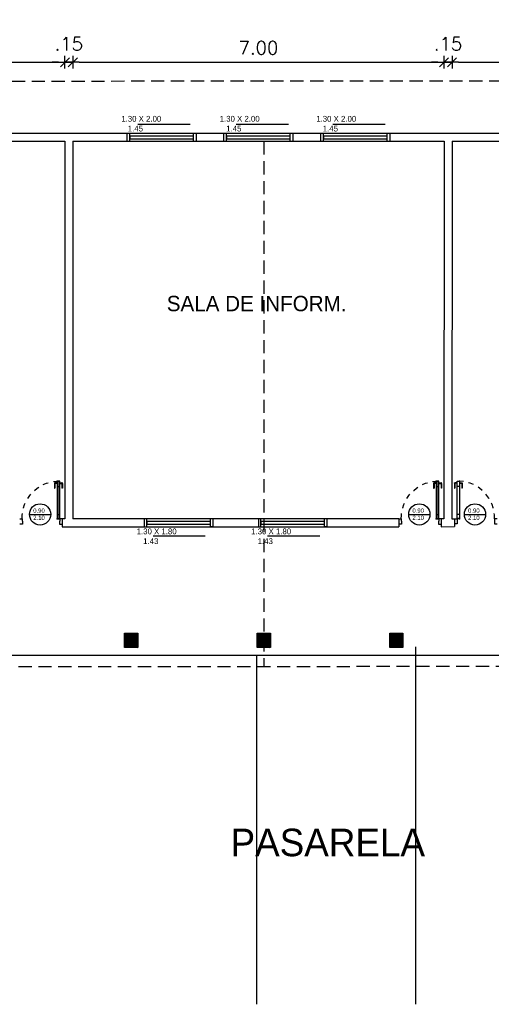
# Model space of a CAD drawing. Header units: millimetres. Extents: x 2426 to 2846, y 395 to 617.
# Tile 15 of 58: x 2451.6 to 2460.49, y 480.45 to 499.02. Entities that reach past the tile are written whole.
import ezdxf

# ---------------------------------------------------------------- set-up
doc = ezdxf.new("R2010")
doc.units = ezdxf.units.MM
doc.linetypes.add('DASHED2', pattern=[0.375, 0.25, -0.125])
doc.linetypes.add('HIDDEN', pattern=[0.375, 0.25, -0.125])
doc.layers.add('Abertura', color=2, linetype='Continuous')
doc.layers.add('Cotas', color=3, linetype='Continuous')
doc.styles.add('SIMPLEX_8', font='simplex.shx')
doc.dimstyles.new('08', dxfattribs={"dimtxt": 0.25, "dimasz": 0.12, "dimexe": 0, "dimexo": 0, "dimgap": 0.15, "dimtad": 1, "dimzin": 4, "dimdsep": 46, "dimtxsty": 'SIMPLEX_8', "dimblk1": 'D', "dimblk2": 'D', "dimsah": 1, "dimcen": 0.09, "dimse1": 1, "dimse2": 1, "dimclre": 256, "dimclrt": 2, "dimadec": 0, "dimazin": 0, "dimtfac": 1, "dimtmove": 2, "dimatfit": 3, "dimldrblk": 'D', "dimfxl": 1, "dimtolj": 1, "dimtzin": 0, "dimarcsym": 0})

# ---------------------------------------------------------------- blocks, each defined once
blk = doc.blocks.new('puerta70 05')
at = {"color": 1, "linetype": 'Continuous'}
blk.add_line((71.829, 18.746), (71.829, 18.706), dxfattribs=at)
at = {"color": 1, "linetype": 'DASHED2', "ltscale": 0.01}
blk.add_lwpolyline([(71.199, 18.751, -0.402216), (71.909, 19.411, -0.402216)], format="xyb", dxfattribs=at)
at = {"color": 2, "linetype": 'Continuous'}
for points in [[(71.909, 19.411), (71.954, 19.411), (71.954, 19.406), (72.009, 19.406), (72.009, 19.456)], [(71.909, 19.456), (71.909, 19.411)], [(71.909, 18.701), (71.954, 18.701), (71.954, 18.706), (72.009, 18.706), (72.009, 18.656)], [(71.909, 18.656), (71.909, 18.701)]]:
    blk.add_lwpolyline(points, dxfattribs=at)
at = {"color": 1, "linetype": 'Continuous'}
for points in [[(71.232, 18.791, -0.414214), (71.242, 18.801, -0.414214)], [(71.242, 18.651, -0.414214), (71.232, 18.661, -0.414214)]]:
    blk.add_lwpolyline(points, format="xyb", dxfattribs=at)
for points in [[(71.232, 18.755), (71.232, 18.791)], [(71.242, 18.801), (71.332, 18.801)], [(71.242, 18.755), (71.242, 18.791)], [(71.242, 18.791), (71.332, 18.791)], [(71.332, 18.801), (71.332, 18.791)], [(71.226, 18.751), (71.226, 18.755)], [(71.226, 18.755), (71.251, 18.755)], [(71.226, 18.701), (71.226, 18.696)], [(71.226, 18.696), (71.251, 18.696)], [(71.232, 18.696), (71.232, 18.661)], [(71.242, 18.696), (71.242, 18.661)], [(71.242, 18.661), (71.332, 18.661)], [(71.242, 18.651), (71.332, 18.651)], [(71.251, 18.755), (71.251, 18.751)], [(71.251, 18.696), (71.251, 18.701)], [(71.299, 18.746), (71.299, 18.706)], [(71.332, 18.651), (71.332, 18.661)]]:
    blk.add_lwpolyline(points, dxfattribs=at)
at = {"color": 2, "linetype": 'Continuous'}
blk.add_lwpolyline([(71.909, 18.701), (71.199, 18.701), (71.199, 18.751), (71.909, 18.751)], close=True, dxfattribs=at)
at = {"color": 1, "linetype": 'Continuous'}
blk.add_lwpolyline([(71.904, 18.706), (71.204, 18.706), (71.204, 18.746), (71.904, 18.746)], close=True, dxfattribs=at)
at = {"linetype": 'Continuous'}
for p in [(71.199, 18.751), (71.904, 18.746), (71.904, 18.746)]:
    blk.add_point(p, dxfattribs=at)
at = {"color": 2, "linetype": 'Continuous'}
blk.add_point((71.909, 18.751), dxfattribs=at)
blk = doc.blocks.new('D')
for p, q in [((-1, 0), (1, 0)), ((0, -1), (0, 1))]:
    blk.add_line(p, q)
at = {"color": 4}
blk.add_line((-0.71, -0.71), (0.71, 0.71), dxfattribs=at)
blk = doc.blocks.new('*D384')
at = {"layer": 'Cotas', "color": 0, "lineweight": -2, "transparency": 16777216}
blk.add_line((2445.567, 498.216), (2452.327, 498.216), dxfattribs=at)
at = {"layer": 'Defpoints', "color": 0, "transparency": 16777216}
for p in [(2452.447, 498.216), (2445.447, 496.726), (2452.447, 496.726)]:
    blk.add_point(p, dxfattribs=at)
at = {"layer": 'Cotas', "color": 0, "lineweight": -2, "transparency": 16777216, "xscale": 0.12, "yscale": 0.12, "zscale": 0.12, "rotation": 180}
blk.add_blockref('D', (2445.447, 498.216), dxfattribs=at)
at = {"layer": 'Cotas', "color": 0, "lineweight": -2, "transparency": 16777216, "xscale": 0.12, "yscale": 0.12, "zscale": 0.12}
blk.add_blockref('D', (2452.447, 498.216), dxfattribs=at)
at = {"layer": 'Cotas', "color": 2, "transparency": 16777216, "insert": (2448.947, 498.491), "char_height": 0.25, "attachment_point": 5, "style": 'SIMPLEX_8'}
blk.add_mtext('\\A1;7.00', dxfattribs=at)
blk = doc.blocks.new('*D385')
at = {"layer": 'Cotas', "color": 0, "lineweight": -2, "transparency": 16777216}
for p, q in [((2452.327, 498.216), (2452.207, 498.216)), ((2452.447, 498.216), (2452.597, 498.216)), ((2452.717, 498.216), (2452.837, 498.216))]:
    blk.add_line(p, q, dxfattribs=at)
at = {"layer": 'Defpoints', "color": 0, "transparency": 16777216}
for p in [(2452.597, 498.216), (2452.447, 496.726), (2452.597, 496.726)]:
    blk.add_point(p, dxfattribs=at)
at = {"layer": 'Cotas', "color": 0, "lineweight": -2, "transparency": 16777216, "xscale": 0.12, "yscale": 0.12, "zscale": 0.12}
blk.add_blockref('D', (2452.447, 498.216), dxfattribs=at)
at = {"layer": 'Cotas', "color": 0, "lineweight": -2, "transparency": 16777216, "xscale": 0.12, "yscale": 0.12, "zscale": 0.12, "rotation": 180}
blk.add_blockref('D', (2452.597, 498.216), dxfattribs=at)
at = {"layer": 'Cotas', "color": 2, "transparency": 16777216, "insert": (2452.522, 498.566), "char_height": 0.25, "attachment_point": 5, "style": 'SIMPLEX_8'}
blk.add_mtext('\\A1;.15', dxfattribs=at)
blk = doc.blocks.new('*D386')
at = {"layer": 'Cotas', "color": 0, "lineweight": -2, "transparency": 16777216}
blk.add_line((2452.717, 498.216), (2459.477, 498.216), dxfattribs=at)
at = {"layer": 'Defpoints', "color": 0, "transparency": 16777216}
for p in [(2459.597, 498.216), (2452.597, 496.726), (2459.597, 496.726)]:
    blk.add_point(p, dxfattribs=at)
at = {"layer": 'Cotas', "color": 0, "lineweight": -2, "transparency": 16777216, "xscale": 0.12, "yscale": 0.12, "zscale": 0.12, "rotation": 180}
blk.add_blockref('D', (2452.597, 498.216), dxfattribs=at)
at = {"layer": 'Cotas', "color": 0, "lineweight": -2, "transparency": 16777216, "xscale": 0.12, "yscale": 0.12, "zscale": 0.12}
blk.add_blockref('D', (2459.597, 498.216), dxfattribs=at)
at = {"layer": 'Cotas', "color": 2, "transparency": 16777216, "insert": (2456.097, 498.491), "char_height": 0.25, "attachment_point": 5, "style": 'SIMPLEX_8'}
blk.add_mtext('\\A1;7.00', dxfattribs=at)
blk = doc.blocks.new('*D387')
at = {"layer": 'Cotas', "color": 0, "lineweight": -2, "transparency": 16777216}
for p, q in [((2459.477, 498.216), (2459.357, 498.216)), ((2459.597, 498.216), (2459.747, 498.216)), ((2459.867, 498.216), (2459.987, 498.216))]:
    blk.add_line(p, q, dxfattribs=at)
at = {"layer": 'Defpoints', "color": 0, "transparency": 16777216}
for p in [(2459.747, 498.216), (2459.597, 496.726), (2459.747, 496.726)]:
    blk.add_point(p, dxfattribs=at)
at = {"layer": 'Cotas', "color": 0, "lineweight": -2, "transparency": 16777216, "xscale": 0.12, "yscale": 0.12, "zscale": 0.12}
blk.add_blockref('D', (2459.597, 498.216), dxfattribs=at)
at = {"layer": 'Cotas', "color": 0, "lineweight": -2, "transparency": 16777216, "xscale": 0.12, "yscale": 0.12, "zscale": 0.12, "rotation": 180}
blk.add_blockref('D', (2459.747, 498.216), dxfattribs=at)
at = {"layer": 'Cotas', "color": 2, "transparency": 16777216, "insert": (2459.672, 498.566), "char_height": 0.25, "attachment_point": 5, "style": 'SIMPLEX_8'}
blk.add_mtext('\\A1;.15', dxfattribs=at)
blk = doc.blocks.new('*D388')
at = {"layer": 'Cotas', "color": 0, "lineweight": -2, "transparency": 16777216}
blk.add_line((2459.867, 498.216), (2466.627, 498.216), dxfattribs=at)
at = {"layer": 'Defpoints', "color": 0, "transparency": 16777216}
for p in [(2466.747, 498.216), (2459.747, 496.726), (2466.747, 496.726)]:
    blk.add_point(p, dxfattribs=at)
at = {"layer": 'Cotas', "color": 0, "lineweight": -2, "transparency": 16777216, "xscale": 0.12, "yscale": 0.12, "zscale": 0.12, "rotation": 180}
blk.add_blockref('D', (2459.747, 498.216), dxfattribs=at)
at = {"layer": 'Cotas', "color": 0, "lineweight": -2, "transparency": 16777216, "xscale": 0.12, "yscale": 0.12, "zscale": 0.12}
blk.add_blockref('D', (2466.747, 498.216), dxfattribs=at)
at = {"layer": 'Cotas', "color": 2, "transparency": 16777216, "insert": (2463.247, 498.491), "char_height": 0.25, "attachment_point": 5, "style": 'SIMPLEX_8'}
blk.add_mtext('\\A1;7.00', dxfattribs=at)
blk = doc.blocks.new('*D373')
at = {"layer": 'Cotas', "color": 0, "lineweight": -2, "transparency": 16777216}
blk.add_line((2431.317, 500.864), (2481.327, 500.864), dxfattribs=at)
at = {"layer": 'Defpoints', "color": 0, "transparency": 16777216}
for p in [(2481.447, 500.864), (2431.197, 496.726), (2481.447, 496.727)]:
    blk.add_point(p, dxfattribs=at)
at = {"layer": 'Cotas', "color": 0, "lineweight": -2, "transparency": 16777216, "xscale": 0.12, "yscale": 0.12, "zscale": 0.12, "rotation": 180}
blk.add_blockref('D', (2431.197, 500.864), dxfattribs=at)
at = {"layer": 'Cotas', "color": 0, "lineweight": -2, "transparency": 16777216, "xscale": 0.12, "yscale": 0.12, "zscale": 0.12}
blk.add_blockref('D', (2481.447, 500.864), dxfattribs=at)
at = {"layer": 'Cotas', "color": 2, "transparency": 16777216, "insert": (2456.322, 501.139), "char_height": 0.25, "attachment_point": 5, "style": 'SIMPLEX_8'}
blk.add_mtext('\\A1;50.25', dxfattribs=at)

msp = doc.modelspace()

# ---------------------------------------------------------------- hatches: boundary and pattern name
h = msp.add_hatch()
h.set_pattern_fill('ANSI31', color=1, scale=0.005, angle=-180)
h.set_pattern_definition([(225, (22.229052, -1.708338), (0.01122532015, -0.01122532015), [])])
h.paths.add_polyline_path([(2453.572, 487.176), (2453.822, 487.176), (2453.822, 487.446), (2453.572, 487.446)])
h = msp.add_hatch()
h.set_pattern_fill('ANSI31', color=1, scale=0.005, angle=-180)
h.set_pattern_definition([(225, (24.729052, -1.708338), (0.01122532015, -0.01122532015), [])])
h.paths.add_polyline_path([(2456.072, 487.176), (2456.322, 487.176), (2456.322, 487.446), (2456.072, 487.446)])
h = msp.add_hatch()
h.set_pattern_fill('ANSI31', color=1, scale=0.005, angle=-180)
h.set_pattern_definition([(225, (27.229052, -1.708338), (0.01122532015, -0.01122532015), [])])
h.paths.add_polyline_path([(2458.572, 487.176), (2458.822, 487.176), (2458.822, 487.446), (2458.572, 487.446)])

# ---------------------------------------------------------------- linework, layer by layer
at = {"color": 1}
for p, q in [((2453.823, 497.047), (2454.807, 497.047)), ((2455.678, 497.047), (2456.663, 497.047)), ((2457.499, 497.047), (2458.484, 497.047)), ((2454.11, 489.283), (2455.095, 489.283)), ((2456.269, 489.283), (2457.254, 489.283))]:
    msp.add_line(p, q, dxfattribs=at)
at = {"color": 6}
for p, q in [((2438.147, 496.876), (2481.447, 496.876)), ((2445.447, 496.726), (2452.447, 496.726)), ((2452.447, 496.726), (2452.445, 489.606)), ((2452.597, 496.726), (2452.595, 489.606)), ((2452.597, 496.726), (2459.597, 496.726)), ((2459.597, 496.726), (2459.595, 489.606)), ((2459.747, 496.726), (2459.745, 489.607)), ((2459.747, 496.726), (2466.747, 496.726)), ((2452.445, 489.606), (2452.395, 489.606)), ((2452.395, 489.606), (2452.395, 489.456)), ((2458.745, 489.606), (2452.595, 489.606)), ((2458.745, 489.606), (2458.745, 489.456)), ((2459.595, 489.606), (2459.545, 489.606)), ((2459.595, 489.606), (2459.545, 489.606)), ((2459.545, 489.606), (2459.545, 489.456)), ((2459.745, 489.607), (2459.795, 489.607)), ((2459.795, 489.607), (2459.795, 489.457)), ((2452.395, 489.456), (2458.745, 489.456))]:
    msp.add_line(p, q, dxfattribs=at)
at = {"color": 2}
for p, q in [((2453.62, 496.726), (2453.62, 496.876)), ((2453.62, 496.876), (2454.92, 496.876)), ((2453.67, 496.724), (2453.67, 496.874)), ((2454.87, 496.724), (2454.87, 496.874)), ((2454.92, 496.876), (2454.92, 496.726)), ((2455.447, 496.726), (2455.447, 496.876)), ((2455.447, 496.876), (2456.747, 496.876)), ((2455.497, 496.724), (2455.497, 496.874)), ((2456.697, 496.724), (2456.697, 496.874)), ((2456.747, 496.876), (2456.747, 496.726)), ((2457.275, 496.726), (2457.275, 496.876)), ((2457.275, 496.876), (2458.575, 496.876)), ((2457.325, 496.724), (2457.325, 496.874)), ((2458.525, 496.724), (2458.525, 496.874)), ((2458.575, 496.876), (2458.575, 496.726)), ((2453.62, 496.726), (2454.92, 496.726)), ((2455.447, 496.726), (2456.747, 496.726)), ((2457.275, 496.726), (2458.575, 496.726)), ((2453.945, 489.606), (2453.945, 489.456)), ((2453.995, 489.456), (2453.995, 489.606)), ((2455.195, 489.456), (2455.195, 489.606)), ((2455.245, 489.456), (2455.245, 489.606)), ((2456.095, 489.606), (2456.095, 489.456)), ((2456.145, 489.456), (2456.145, 489.606)), ((2457.345, 489.456), (2457.345, 489.606)), ((2457.395, 489.456), (2457.395, 489.606)), ((2453.945, 489.456), (2455.245, 489.456)), ((2455.245, 489.456), (2455.195, 489.456)), ((2456.095, 489.456), (2457.395, 489.456)), ((2457.395, 489.456), (2457.345, 489.456))]:
    msp.add_line(p, q, dxfattribs=at)
at = {"color": 4}
msp.add_line((2481.447, 487.026), (2438.297, 487.026), dxfattribs=at)
at = {"color": 1}
for points in [[(2453.67, 496.774), (2454.87, 496.774), (2454.87, 496.824), (2453.67, 496.824)], [(2455.497, 496.774), (2456.697, 496.774), (2456.697, 496.824), (2455.497, 496.824)], [(2457.325, 496.774), (2458.525, 496.774), (2458.525, 496.824), (2457.325, 496.824)], [(2453.995, 489.506), (2455.195, 489.506), (2455.195, 489.556), (2453.995, 489.556)], [(2456.145, 489.506), (2457.345, 489.506), (2457.345, 489.556), (2456.145, 489.556)]]:
    msp.add_lwpolyline(points, close=True, dxfattribs=at)
at = {"color": 2}
for points in [[(2453.945, 489.456), (2455.245, 489.456), (2455.245, 489.606), (2453.945, 489.606)], [(2456.095, 489.456), (2457.395, 489.456), (2457.395, 489.606), (2456.095, 489.606)]]:
    msp.add_lwpolyline(points, close=True, dxfattribs=at)
at = {"color": 5}
for points in [[(2453.822, 487.446), (2453.822, 487.176), (2453.572, 487.176), (2453.572, 487.446)], [(2456.322, 487.446), (2456.322, 487.176), (2456.072, 487.176), (2456.072, 487.446)], [(2458.822, 487.446), (2458.822, 487.176), (2458.572, 487.176), (2458.572, 487.446)]]:
    msp.add_lwpolyline(points, close=True, dxfattribs=at)
at = {"layer": 'Cotas', "color": 1, "linetype": 'DASHED2'}
msp.add_line((2456.197, 496.726), (2456.197, 486.815), dxfattribs=at)
at = {"layer": 'Cotas', "color": 1}
for p, q in [((2451.78, 489.687), (2452.18, 489.687)), ((2458.93, 489.687), (2459.33, 489.687)), ((2459.98, 489.687), (2460.38, 489.687)), ((2456.061, 487.038), (2456.061, 480.446)), ((2459.061, 487.188), (2459.061, 480.446))]:
    msp.add_line(p, q, dxfattribs=at)
at = {"layer": 'Cotas', "color": 6}
msp.add_line((2459.545, 489.456), (2459.795, 489.457), dxfattribs=at)
at = {"layer": 'Cotas', "color": 2, "linetype": 'HIDDEN'}
msp.add_lwpolyline([(2431.197, 497.853), (2481.447, 497.876), (2481.447, 486.826), (2431.197, 486.803)], close=True, dxfattribs=at)
at = {"layer": 'Cotas', "color": 2}
for centre in [(2451.98, 489.687), (2459.13, 489.687), (2460.18, 489.687)]:
    msp.add_circle(centre, 0.2, dxfattribs=at)

# ---------------------------------------------------------------- block references
at = {"layer": 'Abertura', "color": 2, "xscale": -1, "rotation": 90}
for p in [(2471.051, 561.515), (2478.201, 561.515)]:
    msp.add_blockref('puerta70 05', p, dxfattribs=at)
at = {"layer": 'Abertura', "color": 2, "rotation": 270}
msp.add_blockref('puerta70 05', (2441.14, 561.516), dxfattribs=at)

# ---------------------------------------------------------------- texts
at = {"color": 2}
msp.add_text('SALA DE INFORM.', height=0.29056, dxfattribs=at).set_placement((2454.368, 493.52))
for s, width, insert, char_height, attachment_point in [('\\A1;{\\fZurich Cn BT|b0|i0|c0|p34;\\C2;     1.30 X 2.00\\P        1.45}', 1.99287, (2453.306, 497.205), 0.11019, 1), ('\\A1;{\\fZurich Cn BT|b0|i0|c0|p34;\\C2;     1.30 X 2.00\\P        1.45}', 1.99287, (2455.161, 497.205), 0.11019, 1), ('\\A1;{\\fZurich Cn BT|b0|i0|c0|p34;\\C2;     1.30 X 2.00\\P        1.45}', 1.99287, (2456.982, 497.205), 0.11019, 1), ('\\A1;{\\fZurich Cn BT|b0|i0|c0|p34;\\C2;0.90\\P2.10}', 0.42722, (2451.85, 489.799), 0.08091, 1), ('\\A1;{\\fZurich Cn BT|b0|i0|c0|p34;\\C2;0.90\\P2.10}', 0.42722, (2459, 489.799), 0.08091, 1), ('\\A1;{\\fZurich Cn BT|b0|i0|c0|p34;\\C2;0.90\\P2.10}', 0.42722, (2460.05, 489.799), 0.08091, 1), ('\\A1;{\\fZurich Cn BT|b0|i0|c0|p34;\\C2;     1.30 X 1.80\\P        1.43}', 1.99287, (2453.596, 489.422), 0.11019, 1), ('\\A1;{\\fZurich Cn BT|b0|i0|c0|p34;\\C2;     1.30 X 1.80\\P        1.43}', 1.99287, (2455.755, 489.422), 0.11019, 1), ('\\A1;{\\fZurich Cn BT|b0|i0|c0|p34;\\C2;PASARELA}', 7.91686, (2455.571, 483.232), 0.51929, 7)]:
    msp.add_mtext_dynamic_manual_height_columns(s, width=width, gutter_width=1, heights=[0], dxfattribs=dict(insert=insert, char_height=char_height, attachment_point=attachment_point))

# ---------------------------------------------------------------- dimensions: what is measured, and where the dimension line sits
at = {"layer": 'Cotas', "color": 1}
for base, p1, p2, picture, middle in [((2481.447, 500.864), (2431.197, 496.726), (2481.447, 496.727), '*D373', (2456.322, 501.139)), ((2452.597, 498.216), (2452.447, 496.726), (2452.597, 496.726), '*D385', (2452.522, 498.566)), ((2459.747, 498.216), (2459.597, 496.726), (2459.747, 496.726), '*D387', (2459.672, 498.566)), ((2452.447, 498.216), (2445.447, 496.726), (2452.447, 496.726), '*D384', (2448.947, 498.491)), ((2459.597, 498.216), (2452.597, 496.726), (2459.597, 496.726), '*D386', (2456.097, 498.491)), ((2466.747, 498.216), (2459.747, 496.726), (2466.747, 496.726), '*D388', (2463.247, 498.491))]:
    dim = msp.add_linear_dim(base=base, p1=p1, p2=p2, dimstyle='08', dxfattribs=at)
    dim.commit()
    dim.dimension.update_dxf_attribs({"geometry": picture, "text_midpoint": middle})

doc.saveas('drawing.dxf')
